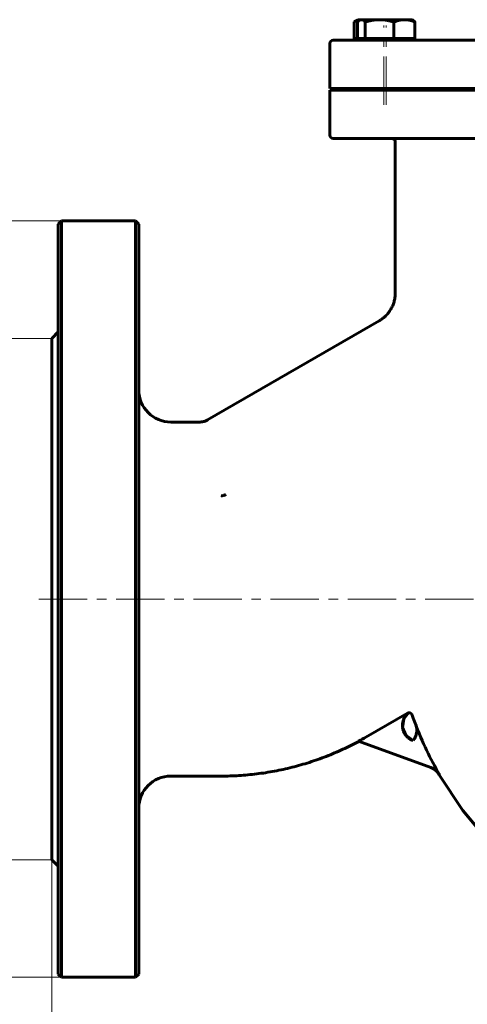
# Model space of a CAD drawing. Header units: millimetres. Extents: x 0 to 594, y 0 to 420.
# Tile 3 of 5: x 112 to 181, y 167 to 319. Entities that reach past the tile are written whole.
import ezdxf

# ---------------------------------------------------------------- set-up
doc = ezdxf.new("R2010")
doc.units = ezdxf.units.MM
for name, pattern in [('K5LT_AXLED', [12, 7.5, -1.5, 1.5, -1.5]), ('K5LT_BASIC', [0]), ('K5LT_THIN', [0])]:
    doc.linetypes.add(name, pattern=pattern)
doc.layers.add('Системный слой', color=7, linetype='Continuous')
doc.layers.add('Системный слой (1)', color=7, linetype='Continuous', true_color=0x6c6c6c)
doc.styles.add('KDIMTEXTSTYLE', font='GOST_AU.SHX', dxfattribs={"width": 0.96, "oblique": 15, "height": 5})
doc.styles.add('KTEXTSTYLE', font='GOST_AU.SHX', dxfattribs={"width": 0.56, "height": 5})
doc.dimstyles.new('KDIMSTYLE (0.50)', dxfattribs={"dimtxt": 5, "dimasz": 1, "dimexe": 2, "dimexo": 0, "dimgap": 1, "dimtad": 1, "dimlfac": 2, "dimtxsty": 'KDIMTEXTSTYLE', "dimsah": 1, "dimcen": 0, "dimdle": 1, "dimadec": 0, "dimazin": 0, "dimtfac": 0.667, "dimtmove": 0, "dimatfit": 3, "dimfxl": 1, "dimtvp": 1, "dimtolj": 1, "dimtzin": 0, "dimarcsym": 0})

# ---------------------------------------------------------------- blocks, each defined once
blk = doc.blocks.new('U12')
at = {"layer": 'Системный слой (1)', "color": 143, "linetype": 'K5LT_BASIC', "lineweight": 60, "true_color": 0x33acca}
for p, q in [((171.35, 210.88), (172.07, 211.81)), ((171.15, 209.53), (171.35, 210.88)), ((171.64, 208.35), (171.15, 209.53)), ((172.77, 207.51), (171.64, 208.35))]:
    blk.add_line(p, q, dxfattribs=at)
blk = doc.blocks.new('U15')
at = {"layer": 'Системный слой (1)', "color": 143, "linetype": 'K5LT_BASIC', "lineweight": 60, "true_color": 0x33acca}
for p, q in [((116.64, 229.49), (116.64, 269.99)), ((116.64, 188.99), (116.64, 229.49))]:
    blk.add_line(p, q, dxfattribs=at)
blk = doc.blocks.new('U17')
at = {"layer": 'Системный слой (1)', "color": 143, "linetype": 'K5LT_BASIC', "lineweight": 60, "true_color": 0x33acca}
for p, q in [((130.14, 229.49), (130.14, 287.74)), ((130.14, 171.24), (130.14, 229.49))]:
    blk.add_line(p, q, dxfattribs=at)
blk = doc.blocks.new('U19')
at = {"layer": 'Системный слой (1)', "color": 143, "linetype": 'K5LT_BASIC', "lineweight": 60, "true_color": 0x33acca}
for p, q in [((173.26, 209.74), (173.18, 210)), ((173.33, 209.38), (173.26, 209.74)), ((173.05, 207.94), (173.12, 208.07)), ((173.12, 208.09), (173.13, 208.11)), ((173.12, 208.07), (173.12, 208.09)), ((173.13, 208.11), (173.16, 208.16)), ((173.16, 208.16), (173.19, 208.26)), ((173.19, 208.26), (173.26, 208.47)), ((173.26, 208.47), (173.31, 208.7)), ((173.31, 208.73), (173.32, 208.76)), ((173.31, 208.71), (173.31, 208.73)), ((173.31, 208.7), (173.31, 208.71)), ((173.32, 208.76), (173.33, 208.84)), ((173.34, 209.21), (173.33, 209.38)), ((173.33, 208.84), (173.34, 208.92)), ((173.34, 209.12), (173.34, 209.21)), ((173.34, 209.07), (173.34, 209.12)), ((173.34, 209.05), (173.34, 209.07)), ((173.34, 209.04), (173.34, 209.05)), ((173.34, 208.92), (173.34, 209.04)), ((172.77, 207.51), (173.05, 207.94))]:
    blk.add_line(p, q, dxfattribs=at)
blk = doc.blocks.new('U20')
at = {"layer": 'Системный слой (1)', "color": 143, "linetype": 'K5LT_BASIC', "lineweight": 60, "true_color": 0x33acca}
for p, q in [((172.63, 211.48), (172.81, 210.98)), ((172.81, 210.98), (172.99, 210.48)), ((172.99, 210.48), (173.18, 209.98)), ((176.85, 202.2), (180.49, 196.64)), ((180.49, 196.64), (184.77, 191.57)), ((265.89, 193.16), (269.1, 197.16)), ((261.32, 188.54), (265.89, 193.16)), ((184.77, 191.57), (189.62, 187.05)), ((256.19, 184.47), (261.32, 188.54)), ((189.62, 187.05), (194.95, 183.17)), ((250.58, 181.01), (256.19, 184.47)), ((194.95, 183.17), (200.67, 179.97)), ((244.56, 178.24), (250.58, 181.01)), ((200.67, 179.97), (206.68, 177.49)), ((206.68, 177.49), (212.89, 175.75)), ((238.24, 176.21), (244.56, 178.24)), ((231.72, 174.95), (238.24, 176.21)), ((212.89, 175.75), (213.11, 175.7)), ((213.11, 175.7), (213.12, 175.7)), ((213.12, 175.7), (213.14, 175.7)), ((213.14, 175.7), (213.16, 175.69)), ((213.16, 175.69), (213.2, 175.69)), ((213.2, 175.69), (213.29, 175.67)), ((213.29, 175.67), (213.47, 175.63)), ((213.47, 175.63), (213.83, 175.56)), ((213.83, 175.56), (214.56, 175.42)), ((214.56, 175.42), (216.02, 175.17)), ((216.02, 175.17), (218.99, 174.78)), ((218.99, 174.78), (225.09, 174.49)), ((225.09, 174.49), (231.72, 174.95))]:
    blk.add_line(p, q, dxfattribs=at)
blk = doc.blocks.new('U21')
at = {"layer": 'Системный слой (1)', "color": 143, "linetype": 'K5LT_BASIC', "lineweight": 60, "true_color": 0x33acca}
for p, q in [((173.28, 209.63), (173.18, 209.98)), ((173.33, 209.27), (173.28, 209.63)), ((173.33, 208.91), (173.33, 209.27))]:
    blk.add_line(p, q, dxfattribs=at)
blk = doc.blocks.new('U22')
at = {"layer": 'Системный слой (1)', "color": 143, "linetype": 'K5LT_BASIC', "lineweight": 60, "true_color": 0x33acca}
for p, q in [((117.64, 287.74), (117.64, 229.49)), ((117.64, 229.49), (117.64, 171.24))]:
    blk.add_line(p, q, dxfattribs=at)
blk = doc.blocks.new('U24')
at = {"layer": 'Системный слой (1)', "color": 143, "linetype": 'K5LT_BASIC', "lineweight": 60, "true_color": 0x33acca}
for p, q in [((173.14, 208.12), (173.09, 208.01)), ((173.16, 208.18), (173.14, 208.12)), ((173.17, 208.21), (173.16, 208.18)), ((173.18, 208.22), (173.17, 208.21)), ((173.24, 208.4), (173.18, 208.22)), ((173.33, 208.9), (173.24, 208.4)), ((172.97, 207.79), (172.77, 207.51)), ((173.09, 208.01), (172.97, 207.79))]:
    blk.add_line(p, q, dxfattribs=at)
blk = doc.blocks.new('U29')
at = {"layer": 'Системный слой (1)', "color": 143, "linetype": 'K5LT_BASIC', "lineweight": 60, "true_color": 0x33acca}
for p, q in [((159.86, 308.54), (227.23, 308.54)), ((227.23, 308.54), (246.18, 308.54))]:
    blk.add_line(p, q, dxfattribs=at)
blk = doc.blocks.new('U31')
at = {"layer": 'Системный слой (1)', "color": 143, "linetype": 'K5LT_BASIC', "lineweight": 60, "true_color": 0x33acca}
for p, q in [((164.26, 319.25), (164.15, 319.13)), ((164.36, 319.34), (164.26, 319.25)), ((164.47, 319.41), (164.36, 319.34)), ((164.56, 319.46), (164.47, 319.41)), ((164.65, 319.48), (164.56, 319.46)), ((164.74, 319.49), (164.65, 319.48))]:
    blk.add_line(p, q, dxfattribs=at)
blk = doc.blocks.new('U34')
at = {"layer": 'Системный слой (1)', "color": 143, "linetype": 'K5LT_BASIC', "lineweight": 60, "true_color": 0x33acca}
for p, q in [((163.95, 319.31), (163.61, 319.13)), ((164.28, 319.43), (163.95, 319.31)), ((164.59, 319.48), (164.28, 319.43))]:
    blk.add_line(p, q, dxfattribs=at)
blk = doc.blocks.new('D4')
at = {"layer": 'Системный слой (1)'}
for points in [[(121.64, 140.53), (121.14, 141.19), (121.64, 141.85), (116.64, 141.19)], [(291.64, 141.19), (286.64, 141.85), (287.14, 141.19), (286.64, 140.53)]]:
    blk.add_hatch(color=7, dxfattribs=at).paths.add_polyline_path(points)
at = {"layer": 'Системный слой (1)', "color": 7, "linetype": 'K5LT_THIN', "lineweight": 18, "true_color": 0xffffff}
for p, q in [((116.64, 188.99), (116.64, 139.19)), ((291.64, 188.99), (291.64, 139.19)), ((116.64, 141.19), (121.64, 141.85)), ((121.64, 140.53), (116.64, 141.19)), ((116.64, 141.19), (291.64, 141.19)), ((121.64, 141.85), (121.14, 141.19)), ((121.14, 141.19), (121.64, 140.53)), ((287.14, 141.19), (286.64, 141.85)), ((286.64, 141.85), (291.64, 141.19)), ((291.64, 141.19), (286.64, 140.53)), ((286.64, 140.53), (287.14, 141.19))]:
    blk.add_line(p, q, dxfattribs=at)
blk.add_wipeout([(198.8, 142.19), (198.8, 149.57), (209.06, 149.57), (209.06, 142.19)]).dxf.layer = 'Системный слой (1)'
at = {"layer": 'Системный слой (1)', "color": 7, "insert": (198.8, 148.78), "char_height": 5, "attachment_point": 1, "style": 'KTEXTSTYLE'}
blk.add_mtext('\\H5.0;\\W1.000;\\Q15;\\Q15;\\W0.960;350', dxfattribs=at)
blk = doc.blocks.new('KDIMARROW_01')
at = {"layer": 'Системный слой'}
blk.add_hatch(color=0, dxfattribs=at).paths.add_polyline_path([(0, 0), (-5, 0.66), (-4.5, 0), (-5, -0.66)])
at = {"layer": 'Системный слой', "color": 0, "linetype": 'K5LT_THIN', "lineweight": 18}
for p, q in [((-4.5, 0), (-5, 0.66)), ((-5, 0.66), (0, 0)), ((0, 0), (-5, -0.66)), ((-5, -0.66), (-4.5, 0))]:
    blk.add_line(p, q, dxfattribs=at)
at = {"layer": 'Системный слой (1)', "color": 0, "linetype": 'K5LT_THIN', "lineweight": 18}
blk.add_line((454.12, 229.49), (453.62, 229.49), dxfattribs=at)
blk = doc.blocks.new('D5')
at = {"layer": 'Системный слой (1)'}
for points in [[(89.79, 283.24), (89.13, 288.24), (88.47, 283.24), (89.13, 283.74)], [(89.13, 170.74), (89.79, 175.74), (89.13, 175.24), (88.47, 175.74)]]:
    blk.add_hatch(color=7, dxfattribs=at).paths.add_polyline_path(points)
at = {"layer": 'Системный слой (1)', "color": 7, "linetype": 'K5LT_THIN', "lineweight": 18, "true_color": 0xffffff}
for p, q in [((123.89, 288.24), (87.13, 288.24)), ((88.47, 283.24), (89.13, 288.24)), ((89.13, 288.24), (89.79, 283.24)), ((89.13, 170.74), (89.13, 288.24)), ((89.13, 283.74), (88.47, 283.24)), ((89.79, 283.24), (89.13, 283.74)), ((89.13, 170.74), (88.47, 175.74)), ((88.47, 175.74), (89.13, 175.24)), ((89.13, 175.24), (89.79, 175.74)), ((89.79, 175.74), (89.13, 170.74)), ((118.14, 170.74), (87.13, 170.74))]:
    blk.add_line(p, q, dxfattribs=at)
blk.add_wipeout([(88.13, 222.5), (80.74, 222.5), (80.74, 235.93), (88.13, 235.93)]).dxf.layer = 'Системный слой (1)'
at = {"layer": 'Системный слой (1)', "color": 7, "char_height": 5, "attachment_point": 1, "rotation": 90, "style": 'KTEXTSTYLE'}
for s, insert in [('\\H5.0;\\W1.000;\\Q15;\\Q15;\\W0.960;235', (81.54, 225.8)), ('\\H5.0;\\W1.000;\\Q15;\\Q15;\\W0.960;∅', (81.54, 222.5))]:
    blk.add_mtext(s, dxfattribs=dict(at, insert=insert))
blk = doc.blocks.new('D6')
at = {"layer": 'Системный слой (1)'}
for points in [[(104.47, 264.99), (103.81, 269.99), (103.15, 264.99), (103.81, 265.49)], [(103.81, 188.99), (104.47, 193.99), (103.81, 193.49), (103.15, 193.99)]]:
    blk.add_hatch(color=7, dxfattribs=at).paths.add_polyline_path(points)
at = {"layer": 'Системный слой (1)', "color": 7, "linetype": 'K5LT_THIN', "lineweight": 18, "true_color": 0xffffff}
for p, q in [((116.64, 269.99), (101.81, 269.99)), ((103.15, 264.99), (103.81, 269.99)), ((103.81, 269.99), (104.47, 264.99)), ((103.81, 188.99), (103.81, 269.99)), ((103.81, 265.49), (103.15, 264.99)), ((104.47, 264.99), (103.81, 265.49)), ((103.81, 188.99), (103.15, 193.99)), ((103.15, 193.99), (103.81, 193.49)), ((103.81, 193.49), (104.47, 193.99)), ((104.47, 193.99), (103.81, 188.99)), ((116.64, 188.99), (101.81, 188.99))]:
    blk.add_line(p, q, dxfattribs=at)
blk.add_wipeout([(102.81, 222.63), (95.43, 222.63), (95.43, 235.81), (102.81, 235.81)]).dxf.layer = 'Системный слой (1)'
at = {"layer": 'Системный слой (1)', "color": 7, "char_height": 5, "attachment_point": 1, "rotation": 90, "style": 'KTEXTSTYLE'}
for s, insert in [('\\H5.0;\\W1.000;\\Q15;\\Q15;\\W0.960;162', (96.22, 225.94)), ('\\H5.0;\\W1.000;\\Q15;\\Q15;\\W0.960;∅', (96.22, 222.63))]:
    blk.add_mtext(s, dxfattribs=dict(at, insert=insert))

msp = doc.modelspace()

# ---------------------------------------------------------------- linework, layer by layer
at = {"layer": 'Системный слой (1)', "color": 143, "linetype": 'K5LT_BASIC', "lineweight": 60, "true_color": 0x33acca}
for p, q in [((164.2262, 319.4916), (163.6074, 319.1344)), ((163.6074, 316.5916), (163.6074, 319.1344)), ((164.1462, 316.5916), (164.1462, 319.1344)), ((164.2262, 319.4916), (164.6076, 319.4916)), ((164.6076, 319.4916), (164.4665, 319.4102)), ((164.6076, 319.4916), (164.7439, 319.4916)), ((164.7439, 319.4916), (167.5724, 319.4916)), ((165.3416, 316.5916), (165.3416, 319.1344)), ((167.5724, 319.4916), (171.4361, 319.4916)), ((169.8031, 316.5916), (169.8031, 319.1344)), ((171.4361, 319.4916), (172.6076, 319.4916)), ((172.6076, 319.4916), (172.7488, 319.4102)), ((173.0691, 316.5916), (173.0691, 319.1344)), ((159.8607, 308.7916), (159.8607, 315.7916)), ((245.6774, 316.2916), (160.3607, 316.2916)), ((164.1462, 316.5916), (163.6074, 316.5916)), ((164.7439, 316.5916), (164.1462, 316.5916)), ((164.2262, 316.5916), (164.2262, 316.2916)), ((164.6076, 316.5916), (164.6076, 316.2916)), ((165.3416, 316.5916), (164.7439, 316.5916)), ((167.5724, 316.5916), (165.3416, 316.5916)), ((169.8031, 316.5916), (167.5724, 316.5916)), ((171.4361, 316.5916), (169.8031, 316.5916)), ((173.0691, 316.5916), (171.4361, 316.5916)), ((172.6076, 316.5916), (172.6076, 316.2916)), ((159.8607, 308.7916), (246.1774, 308.7916)), ((159.8607, 301.5416), (159.8607, 308.5416)), ((165.7262, 308.7916), (165.7262, 308.7517)), ((165.9363, 308.5416), (165.7262, 308.7517)), ((166.1076, 308.7517), (165.7262, 308.7517)), ((166.1076, 308.7916), (166.1076, 308.7517)), ((166.8399, 308.7517), (166.1076, 308.7517)), ((166.3178, 308.5416), (166.1076, 308.7517)), ((171.1076, 308.7517), (166.8399, 308.7517)), ((170.8975, 308.5416), (171.1076, 308.7517)), ((171.1076, 308.7916), (171.1076, 308.7517)), ((160.3607, 301.0416), (245.6774, 301.0416)), ((170.0068, 277.0451), (170.0065, 300.5416)), ((117.6415, 287.7416), (118.1415, 288.2416)), ((129.6415, 288.2416), (118.1415, 288.2416)), ((118.1415, 229.4916), (118.1415, 288.2416)), ((130.1415, 287.7416), (129.6415, 288.2416)), ((129.6415, 288.2416), (129.6415, 229.4916)), ((140.853, 257.3266), (167.5067, 272.7151)), ((116.6415, 269.9916), (117.6415, 270.9916)), ((135.1415, 256.9916), (139.603, 256.9916)), ((139.603, 256.9916), (139.603, 256.9916)), ((140.853, 257.3265), (140.853, 257.3266)), ((118.1415, 170.7416), (118.1415, 229.4916)), ((129.6415, 229.4916), (129.6415, 170.7416)), ((165.4473, 208.0294), (171.9159, 211.764)), ((172.0692, 211.8079), (172.0681, 211.8214)), ((164.312, 207.3956), (175.5446, 203.3073)), ((135.1415, 201.9916), (142.9524, 201.9916)), ((116.6415, 188.9916), (117.6415, 187.9916)), ((117.6415, 171.2416), (118.1415, 170.7416)), ((129.6415, 170.7416), (118.1415, 170.7416)), ((130.1415, 171.2416), (129.6415, 170.7416))]:
    msp.add_line(p, q, dxfattribs=at)
at = {"layer": 'Системный слой (1)', "color": 30, "linetype": 'K5LT_AXLED', "lineweight": 18, "true_color": 0xff8000}
for p, q in [((168.2262, 306.2916), (168.2262, 318.5916)), ((168.6076, 306.2916), (168.6076, 318.5916)), ((114.6415, 229.4916), (286.8915, 229.4916))]:
    msp.add_line(p, q, dxfattribs=at)
at = {"layer": 'Системный слой (1)', "color": 143, "linetype": 'K5LT_BASIC', "lineweight": 60, "true_color": 0x33acca}
for centre, radius, start, end in [((160.3607, 315.7916), 0.5, 90, 180), ((160.3607, 301.5416), 0.5, 180, 270), ((169.5065, 300.5416), 0.5, 0, 90), ((135.1415, 261.9916), 5, 180, 270), ((224.5995, 229.4916), 54.9898, 200.759267, 209.758767), ((142.9524, 246.9916), 44.9898, 298.344131, 300), ((135.1415, 196.9916), 5, 90, 180)]:
    msp.add_arc(centre, radius, start, end, dxfattribs=at)
for points, weights in [([(165.3416, 319.1344), (165.0213, 319.4916), (164.7439, 319.4916)], [1, 1.0379548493, 1]), ([(167.5724, 319.4916), (166.5371, 319.4916), (165.3416, 319.1344)], [1, 1.0379548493, 1]), ([(169.8031, 319.1344), (168.6076, 319.4916), (167.5724, 319.4916)], [1, 1.0379548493, 1]), ([(171.4361, 319.4916), (170.6782, 319.4916), (169.8031, 319.1344)], [1, 1.0379548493, 1]), ([(173.0691, 319.1344), (172.1939, 319.4916), (171.4361, 319.4916)], [1, 1.0379548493, 1]), ([(172.7488, 319.4102), (172.9002, 319.3227), (173.0691, 319.1344)], [1.0189529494, 1.01965895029, 1]), ([(164.3249, 207.3909), (154.3206, 201.9916), (142.9524, 201.9916)], [0.868994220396, 0.844029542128, 0.872101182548])]:
    msp.add_rational_spline(points, weights, degree=2, dxfattribs=at)
for points, knots in [([(167.5068, 272.715), (167.5074, 272.7153), (167.5083, 272.7158), (167.5098, 272.7167), (167.5107, 272.7172), (167.5132, 272.7187), (167.5149, 272.7197), (167.5197, 272.7225), (167.5229, 272.7243), (167.5322, 272.7297), (167.5383, 272.7333), (167.5565, 272.744), (167.5684, 272.7511), (167.6036, 272.7723), (167.6267, 272.7865), (167.6946, 272.8288), (167.739, 272.8575), (167.8685, 272.9443), (167.9523, 273.0043), (168.1934, 273.1885), (168.3454, 273.3198), (168.6485, 273.6147), (168.7977, 273.7804), (169.0731, 274.1297), (169.1993, 274.3134), (169.4209, 274.6873), (169.5174, 274.877), (169.6855, 275.2687), (169.7571, 275.4707), (169.8751, 275.8861), (169.921, 276.0997), (169.9886, 276.5568), (170.0067, 276.801), (170.0068, 277.0451)], [0, 0, 0, 0, 0.00837575, 0.00837575, 0.02093937, 0.02093937, 0.04397267, 0.04397267, 0.08794535, 0.08794535, 0.17379676, 0.17379676, 0.34131171, 0.34131171, 0.66796588, 0.66796588, 1.30452276, 1.30452276, 2.54413372, 2.54413372, 4.9563504, 4.9563504, 7.6330925, 7.6330925, 10.30890428, 10.30890428, 12.86417326, 12.86417326, 15.43801744, 15.43801744, 18.06079873, 18.06079873, 20.99869135, 20.99869135, 20.99869135, 20.99869135]), ([(139.6018, 256.9914), (139.602, 256.9914), (139.6022, 256.9914), (139.6026, 256.9914), (139.6029, 256.9914), (139.6036, 256.9914), (139.6041, 256.9914), (139.6055, 256.9914), (139.6065, 256.9914), (139.6093, 256.9914), (139.6112, 256.9914), (139.6167, 256.9915), (139.6204, 256.9915), (139.6315, 256.9916), (139.6388, 256.9917), (139.6603, 256.9921), (139.6745, 256.9924), (139.7164, 256.9939), (139.7442, 256.9953), (139.8261, 257.001), (139.8802, 257.0065), (140.0207, 257.0254), (140.1068, 257.0416), (140.2767, 257.0829), (140.3606, 257.1079), (140.5253, 257.1665), (140.6062, 257.2001), (140.7425, 257.2653), (140.7989, 257.2951), (140.8542, 257.327)], [0, 0, 0, 0, 0.00903917, 0.00903917, 0.02017685, 0.02017685, 0.04396936, 0.04396936, 0.08974656, 0.08974656, 0.17949313, 0.17949313, 0.35717842, 0.35717842, 0.70893334, 0.70893334, 1.39074916, 1.39074916, 2.72545551, 2.72545551, 5.3370177, 5.3370177, 9.53692731, 9.53692731, 13.73683693, 13.73683693, 17.93674654, 17.93674654, 20.99954807, 20.99954807, 20.99954807, 20.99954807]), ([(143.6815, 245.7287), (143.6805, 245.7282), (143.6794, 245.7277), (143.6107, 245.6958), (143.5416, 245.6679), (143.4221, 245.6267), (143.3724, 245.6115), (143.25, 245.5789), (143.177, 245.5635), (143.0545, 245.5441), (143.0053, 245.538), (142.9547, 245.5335), (142.9536, 245.5334), (142.9524, 245.5333)], [-0.00070891, -0.00070891, -0.00070891, -0.00070891, 0, 0, 0.044827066, 0.044827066, 0.076030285, 0.076030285, 0.120847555, 0.120847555, 0.150649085, 0.150649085, 0.151357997, 0.151357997, 0.151357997, 0.151357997]), ([(172.0681, 211.8214), (172.0102, 211.7756), (171.9544, 211.7271), (171.847, 211.6251), (171.7955, 211.5715), (171.7101, 211.4743), (171.6751, 211.4319), (171.6416, 211.3883), (171.5953, 211.3282), (171.5519, 211.2662), (171.4714, 211.1396), (171.4342, 211.0751), (171.3649, 210.9416), (171.333, 210.8726), (171.2754, 210.7319), (171.2498, 210.6601), (171.2211, 210.5661), (171.2149, 210.5449), (171.1894, 210.4526), (171.173, 210.3808), (171.1466, 210.2357), (171.1365, 210.1623), (171.1231, 210.0153), (171.1197, 209.9416), (171.1196, 209.8584), (171.1196, 209.8489), (171.1205, 209.7651), (171.1246, 209.6907), (171.134, 209.5975), (171.1362, 209.5785), (171.1476, 209.4864), (171.1598, 209.414), (171.1908, 209.2694), (171.2095, 209.1973), (171.2533, 209.0552), (171.2782, 208.9852), (171.3338, 208.8484), (171.3644, 208.7817), (171.411, 208.6908), (171.4246, 208.6654), (171.4749, 208.5751), (171.514, 208.5117), (171.5632, 208.4396), (171.5706, 208.429), (171.6206, 208.3581), (171.6659, 208.2999), (171.7618, 208.1873), (171.8125, 208.1328), (171.909, 208.038), (171.9541, 207.9969), (172.0575, 207.9091), (172.1163, 207.8635), (172.2378, 207.7774), (172.3004, 207.7371), (172.4284, 207.6624), (172.4938, 207.628), (172.6276, 207.5651), (172.6959, 207.5366), (172.7656, 207.5113)], [0.07296944, 0.07296944, 0.07296944, 0.07296944, 0.1174798, 0.1174798, 0.16230056, 0.16230056, 0.1953392, 0.1953392, 0.1953392, 0.24083464, 0.24083464, 0.28569462, 0.28569462, 0.33150778, 0.33150778, 0.37732094, 0.37732094, 0.39056369, 0.39056369, 0.43479048, 0.43479048, 0.4793461, 0.4793461, 0.52376717, 0.52376717, 0.52947381, 0.52947381, 0.57427735, 0.57427735, 0.5857703, 0.5857703, 0.6299231, 0.6299231, 0.67477574, 0.67477574, 0.71958664, 0.71958664, 0.76374383, 0.76374383, 0.78107106, 0.78107106, 0.82583547, 0.82583547, 0.83367701, 0.83367701, 0.87810844, 0.87810844, 0.92288726, 0.92288726, 0.95950813, 0.95950813, 1.0042403, 1.0042403, 1.04902577, 1.04902577, 1.09349468, 1.09349468, 1.13796358, 1.13796358, 1.13796358, 1.13796358]), ([(172.0681, 211.8214), (172.0631, 211.8205), (172.0582, 211.8194), (172.0533, 211.8183), (172.0316, 211.8133), (172.0103, 211.8068), (171.969, 211.7913), (171.9489, 211.7822), (171.925, 211.7694), (171.9205, 211.7669), (171.9159, 211.764)], [0.1438082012, 0.1438082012, 0.1438082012, 0.1438082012, 0.1468419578, 0.1468419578, 0.1468419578, 0.1601988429, 0.1601988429, 0.1734387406, 0.1734387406, 0.1765238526, 0.1765238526, 0.1765238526, 0.1765238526]), ([(172.0697, 211.8079), (172.0818, 211.8102), (172.0939, 211.8119), (172.1277, 211.8156), (172.1494, 211.8166), (172.1926, 211.8156), (172.2141, 211.8137), (172.2572, 211.8071), (172.2787, 211.8024), (172.3209, 211.7902), (172.3415, 211.7827), (172.3812, 211.7653), (172.4003, 211.7553), (172.4364, 211.7334), (172.4535, 211.7214), (172.4874, 211.6945), (172.504, 211.6794), (172.5354, 211.6469), (172.55, 211.6295), (172.5769, 211.5929), (172.5891, 211.5738), (172.6129, 211.5303), (172.6239, 211.5056), (172.6327, 211.4801)], [3.88597618, 3.88597618, 3.88597618, 3.88597618, 4.72226033, 4.72226033, 6.20068126, 6.20068126, 7.66910353, 7.66910353, 9.16827084, 9.16827084, 10.661739, 10.661739, 12.12162858, 12.12162858, 13.54165554, 13.54165554, 15.0703112, 15.0703112, 16.62014062, 16.62014062, 18.16140162, 18.16140162, 19.9993728, 19.9993728, 19.9993728, 19.9993728]), ([(176.8617, 202.1975), (176.8252, 202.2613), (176.7859, 202.3232), (176.7016, 202.4439), (176.6566, 202.5026), (176.5611, 202.6162), (176.5108, 202.6711), (176.4076, 202.7739), (176.3551, 202.822), (176.2435, 202.9161), (176.1843, 202.9617), (176.0625, 203.0473), (175.9998, 203.0874), (175.8722, 203.1612), (175.8073, 203.195), (175.6769, 203.2558), (175.6114, 203.283), (175.5446, 203.3073)], [0, 0, 0, 0, 0.044064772, 0.044064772, 0.088632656, 0.088632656, 0.133466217, 0.133466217, 0.176259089, 0.176259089, 0.221097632, 0.221097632, 0.265890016, 0.265890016, 0.309910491, 0.309910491, 0.352528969, 0.352528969, 0.352528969, 0.352528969])]:
    msp.add_open_spline(points, degree=3, knots=knots, dxfattribs=at)
msp.add_open_spline([(176.8465, 202.2034), (176.556, 202.7117), (176.0812, 203.112), (175.531, 203.3122)], degree=3, dxfattribs=at)

# ---------------------------------------------------------------- block references
at = {"layer": 'Системный слой (1)'}
for name in ['U34', 'U31', 'U29', 'U22', 'U17', 'U15', 'U12', 'U20', 'U19', 'U21', 'U24']:
    msp.add_blockref(name, (0, 0), dxfattribs=at)

# ---------------------------------------------------------------- next in the draw order: dimensions: what is measured, and where the dimension line sits
at = {"layer": 'Системный слой (1)', "color": 7}
dim = msp.add_linear_dim(base=(116.6415, 141.1885), p1=(291.6415, 188.9916), p2=(116.6415, 188.9916), dimstyle='KDIMSTYLE (0.50)', override={"dimexo": 0, "dimpost": '\\H5.0;\\W0.960;\\Q15;<>', "dimblk1": 'KDIMARROW_01', "dimblk2": 'KDIMARROW_01', "dimse1": 0, "dimse2": 0, "dimclrt": 7, "dimtol": 1, "dimtp": 0, "dimtm": 0, "dimtdec": 5, "dimtolj": 1}, dxfattribs=at)
dim.commit()
dim.dimension.update_dxf_attribs({"geometry": 'D4', "text_midpoint": (204.1415, 141.1885), "dimtype": 160})

# ---------------------------------------------------------------- next in the draw order: dimensions: what is measured, and where the dimension line sits
dim = msp.add_linear_dim(base=(89.1269, 170.7416), p1=(123.8915, 288.2416), p2=(118.1415, 170.7416), angle=90, dimstyle='KDIMSTYLE (0.50)', override={"dimexo": 0, "dimpost": '\\H5.0;\\W0.960;\\Q15;∅<>', "dimblk1": 'KDIMARROW_01', "dimblk2": 'KDIMARROW_01', "dimse1": 0, "dimse2": 0, "dimclrt": 7, "dimtol": 1, "dimtp": 0, "dimtm": 0, "dimtdec": 5, "dimtolj": 1}, dxfattribs=at)
dim.commit()
dim.dimension.update_dxf_attribs({"geometry": 'D5', "text_midpoint": (89.1269, 229.4916), "dimtype": 160})

# ---------------------------------------------------------------- next in the draw order: dimensions: what is measured, and where the dimension line sits
dim = msp.add_linear_dim(base=(103.8118, 188.9916), p1=(116.6415, 269.9916), p2=(116.6415, 188.9916), angle=90, dimstyle='KDIMSTYLE (0.50)', override={"dimexo": 0, "dimpost": '\\H5.0;\\W0.960;\\Q15;∅<>', "dimblk1": 'KDIMARROW_01', "dimblk2": 'KDIMARROW_01', "dimse1": 0, "dimse2": 0, "dimclrt": 7, "dimtol": 1, "dimtp": 0, "dimtm": 0, "dimtdec": 5, "dimtolj": 1}, dxfattribs=at)
dim.commit()
dim.dimension.update_dxf_attribs({"geometry": 'D6', "text_midpoint": (103.8118, 229.4916), "dimtype": 160})

doc.saveas('drawing.dxf')
